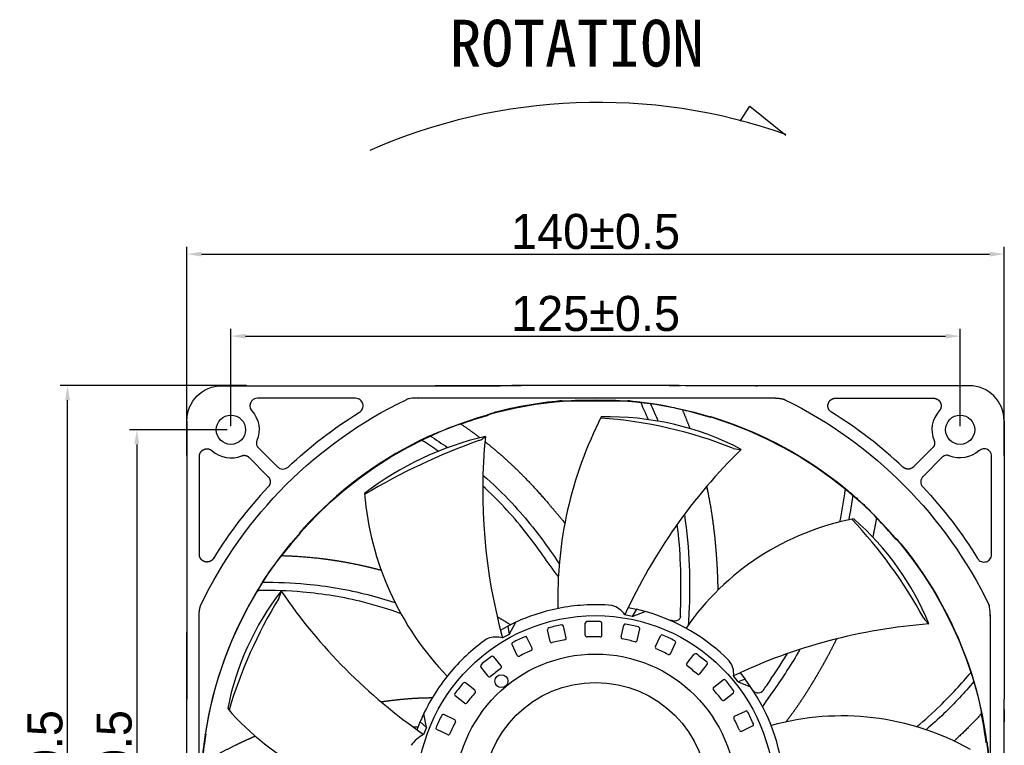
# Model space of a CAD drawing. Header units: millimetres. Extents: x 1372 to 5670, y 1260 to 1629.
# Tile 9 of 20: x 4290 to 4459, y 1505 to 1629. Entities that reach past the tile are written whole.
import ezdxf

# ---------------------------------------------------------------- set-up
doc = ezdxf.new("R2010")
doc.units = ezdxf.units.MM
doc.header["$LTSCALE"] = 0.21
doc.layers.add('1', color=7, linetype='Continuous', true_color=0xffffff)
doc.dimstyles.new('ISO-25', dxfattribs={"dimtxt": 6, "dimasz": 2.5, "dimexe": 1.25, "dimexo": 0.625, "dimtad": 1, "dimtxsty": 'Standard', "dimcen": 2.5, "dimadec": 0, "dimazin": 0, "dimtfac": 1, "dimtmove": 0, "dimatfit": 3, "dimfxl": 1, "dimarcsym": 0})

# ---------------------------------------------------------------- blocks, each defined once
blk = doc.blocks.new('*D63')
at = {"color": 0, "lineweight": -2, "transparency": 16777216}
for p, q in [((4326.08, 1559.82), (4326.08, 1576.47)), ((4328.58, 1575.22), (4448.48, 1575.22)), ((4450.98, 1559.82), (4450.98, 1576.47))]:
    blk.add_line(p, q, dxfattribs=at)
at = {"color": 0, "transparency": 16777216}
for points in [[(4328.58, 1575.63), (4328.58, 1574.8), (4326.08, 1575.22)], [(4448.48, 1574.8), (4448.48, 1575.63), (4450.98, 1575.22)]]:
    blk.add_solid(points, dxfattribs=at)
at = {"layer": 'Defpoints', "color": 0, "transparency": 16777216}
for p in [(4450.98, 1575.22), (4326.08, 1559.19), (4450.98, 1559.19)]:
    blk.add_point(p, dxfattribs=at)
at = {"color": 0, "transparency": 16777216, "insert": (4388.53, 1579.06), "char_height": 6, "attachment_point": 5}
blk.add_mtext('125%%P0.5', dxfattribs=at)
blk = doc.blocks.new('*D64')
at = {"color": 0, "lineweight": -2, "transparency": 16777216}
for p, q in [((4318.53, 1554.79), (4318.53, 1590.5)), ((4458.52, 1554.79), (4458.52, 1590.5)), ((4321.03, 1589.25), (4456.02, 1589.25))]:
    blk.add_line(p, q, dxfattribs=at)
at = {"color": 0, "transparency": 16777216}
for points in [[(4321.03, 1589.67), (4321.03, 1588.84), (4318.53, 1589.25)], [(4456.02, 1588.84), (4456.02, 1589.67), (4458.52, 1589.25)]]:
    blk.add_solid(points, dxfattribs=at)
at = {"layer": 'Defpoints', "color": 0, "transparency": 16777216}
for p in [(4458.52, 1589.25), (4318.53, 1554.16), (4458.52, 1554.16)]:
    blk.add_point(p, dxfattribs=at)
at = {"color": 0, "transparency": 16777216, "insert": (4388.53, 1593.1), "char_height": 6, "attachment_point": 5}
blk.add_mtext('140%%P0.5', dxfattribs=at)
blk = doc.blocks.new('*D65')
at = {"color": 0, "lineweight": -2, "transparency": 16777216}
for p, q in [((4325.45, 1559.19), (4308.71, 1559.19)), ((4309.96, 1556.69), (4309.96, 1436.79)), ((4325.45, 1434.29), (4308.71, 1434.29))]:
    blk.add_line(p, q, dxfattribs=at)
at = {"color": 0, "transparency": 16777216}
for points in [[(4310.37, 1556.69), (4309.54, 1556.69), (4309.96, 1559.19)], [(4309.54, 1436.79), (4310.37, 1436.79), (4309.96, 1434.29)]]:
    blk.add_solid(points, dxfattribs=at)
at = {"layer": 'Defpoints', "color": 0, "transparency": 16777216}
for p in [(4326.08, 1559.19), (4309.96, 1434.29), (4326.08, 1434.29)]:
    blk.add_point(p, dxfattribs=at)
at = {"color": 0, "transparency": 16777216, "insert": (4306.11, 1496.74), "char_height": 6, "attachment_point": 5, "rotation": 90}
blk.add_mtext('125%%P0.5', dxfattribs=at)
blk = doc.blocks.new('*D66')
at = {"color": 0, "lineweight": -2, "transparency": 16777216}
for p, q in [((4328.75, 1566.74), (4296.85, 1566.74)), ((4298.1, 1429.25), (4298.1, 1564.24)), ((4328.75, 1426.75), (4296.85, 1426.75))]:
    blk.add_line(p, q, dxfattribs=at)
at = {"color": 0, "transparency": 16777216}
for points in [[(4298.52, 1564.24), (4297.68, 1564.24), (4298.1, 1566.74)], [(4297.68, 1429.25), (4298.52, 1429.25), (4298.1, 1426.75)]]:
    blk.add_solid(points, dxfattribs=at)
at = {"layer": 'Defpoints', "color": 0, "transparency": 16777216}
for p in [(4298.1, 1566.74), (4329.37, 1566.74), (4329.37, 1426.75)]:
    blk.add_point(p, dxfattribs=at)
at = {"color": 0, "transparency": 16777216, "insert": (4294.26, 1496.74), "char_height": 6, "attachment_point": 5, "rotation": 90}
blk.add_mtext('140%%P0.5', dxfattribs=at)

msp = doc.modelspace()

# ---------------------------------------------------------------- linework, layer by layer
for p, q in [((4413.307, 1612.035), (4414.95, 1614.567)), ((4414.95, 1614.567), (4421.11, 1609.63)), ((4394.142, 1528.753), (4395.552, 1528.463)), ((4395.552, 1528.463), (4394.824, 1527.235)), ((4394.824, 1527.235), (4397.032, 1528.074)), ((4397.032, 1528.074), (4395.552, 1528.463)), ((4374.887, 1526.24), (4373.518, 1525.557)), ((4373.749, 1524.149), (4374.887, 1526.24)), ((4394.824, 1527.235), (4393.572, 1527.533)), ((4372.25, 1524.873), (4373.518, 1525.557)), ((4373.518, 1525.557), (4373.749, 1524.149)), ((4380.752, 1522.961), (4380.299, 1524.949)), ((4383.513, 1523.591), (4383.059, 1525.578)), ((4386.782, 1524.034), (4386.782, 1526.072)), ((4389.613, 1524.033), (4389.613, 1526.072)), ((4392.899, 1523.738), (4393.353, 1525.725)), ((4395.659, 1523.107), (4396.113, 1525.095)), ((4373.749, 1524.149), (4372.598, 1523.573)), ((4377.663, 1521.802), (4376.779, 1523.639)), ((4398.797, 1522.088), (4399.681, 1523.924)), ((4375.113, 1520.574), (4374.228, 1522.411)), ((4401.347, 1520.859), (4402.232, 1522.696)), ((4372.359, 1518.757), (4371.088, 1520.35)), ((4404.18, 1519.167), (4405.451, 1520.761)), ((4370.145, 1516.992), (4368.874, 1518.586)), ((4406.393, 1517.401), (4407.664, 1518.995)), ((4408.778, 1515.121), (4410.371, 1516.392)), ((4412.952, 1516.052), (4412.185, 1517.086)), ((4414.168, 1516.479), (4412.952, 1516.052)), ((4413.277, 1517.595), (4414.168, 1516.479)), ((4415.088, 1515.211), (4414.168, 1516.479)), ((4367.865, 1514.607), (4366.272, 1515.878)), ((4412.952, 1516.052), (4415.088, 1515.211)), ((4366.1, 1512.394), (4364.506, 1513.665)), ((4410.542, 1512.907), (4412.136, 1514.179)), ((4359.11, 1510.591), (4358.493, 1509.173)), ((4359.589, 1508.238), (4359.123, 1510.585)), ((4364.408, 1509.562), (4362.571, 1510.446)), ((4412.36, 1510.154), (4414.197, 1511.039)), ((4357.975, 1507.83), (4358.493, 1509.173)), ((4358.493, 1509.173), (4359.589, 1508.238)), ((4359.589, 1508.238), (4359.077, 1507.057)), ((4363.179, 1507.011), (4361.342, 1507.896)), ((4413.588, 1507.603), (4415.424, 1508.488))]:
    msp.add_line(p, q)
for centre, radius in [((4388.526, 1496.74), 67.591), ((4326.076, 1559.19), 2.5), ((4450.976, 1559.19), 2.5), ((4388.526, 1496.74), 30.634), ((4388.526, 1496.74), 24.064), ((4372.406, 1516.157), 1.109), ((4388.526, 1496.74), 19.201)]:
    msp.add_circle(centre, radius)
for centre, radius, start, end in [((4388.982, 1518.217), 97.011, 70.64842, 113.78012), ((4450.374, 1530.368), 68.312, 152.98701, 181.4852), ((4384.063, 1485.316), 76.067, 68.30645, 85.96722), ((4390.74, 1512.203), 49.207, 62.45604, 91.42685), ((4381.743, 1505.753), 53.68, 102.99902, 127.63894), ((4404.098, 1456.665), 106.761, 109.44456, 121.08543), ((4367.168, 1560.697), 3.637, 292.48256, 313.45699), ((4463.952, 1548.699), 94.746, 174.33181, 195.37874), ((4479.704, 1488.06), 94.746, 134.33181, 155.37874), ((4413.275, 1559.463), 3.637, 252.48256, 273.45699), ((4399.882, 1552.484), 51.095, 184.74122, 223.97884), ((4441.179, 1499.608), 45.12, 100.73008, 145.41696), ((4373.859, 1488.393), 80.674, 28.53262, 43.44697), ((4401.008, 1507.631), 48.246, 22.32616, 48.8121), ((4372.854, 1502.104), 48.246, 142.32616, 168.8121), ((4331.054, 1532.005), 3.637, 332.48256, 353.45699), ((4412.907, 1585.026), 94.746, 214.33181, 235.37874), ((4403.089, 1488.212), 80.674, 148.53262, 163.44697), ((4390.007, 1524.882), 4.442, 36.63607, 72.53505), ((4388.338, 1496.766), 32.493, 44.76685, 74.48106), ((4387.066, 1526.072), 0.284, 91.54007, 180), ((4388.188, 1484.368), 42.004, 88.43266, 91.54007), ((4389.329, 1526.072), 0.284, 0, 88.43266), ((4447.802, 1528.88), 3.637, 212.48256, 233.45699), ((4380.576, 1525.012), 0.284, 104.39721, 192.85714), ((4390.949, 1484.603), 42.004, 101.2898, 104.39721), ((4382.782, 1525.515), 0.284, 12.85714, 101.2898), ((4393.63, 1525.662), 0.284, 78.68292, 167.14286), ((4385.443, 1484.753), 42.004, 75.57552, 78.68292), ((4395.835, 1525.158), 0.284, 347.14286, 75.57552), ((4452.793, 1431.483), 94.746, 94.33181, 115.37874), ((4371.501, 1518.67), 5.024, 77.38011, 106.71177), ((4393.589, 1485.446), 42.004, 114.14694, 117.25435), ((4376.523, 1523.515), 0.284, 25.71429, 114.14694), ((4381.03, 1523.025), 0.284, 192.85714, 284.46767), ((4390.997, 1484.395), 39.611, 101.2181, 104.46767), ((4383.235, 1523.528), 0.284, 281.2181, 12.85714), ((4387.066, 1524.034), 0.284, 180, 271.61053), ((4388.188, 1484.155), 39.611, 88.36095, 91.61053), ((4389.329, 1524.033), 0.284, 268.36095, 0), ((4393.176, 1523.674), 0.284, 167.14286, 258.75338), ((4385.395, 1484.545), 39.611, 75.50381, 78.75338), ((4395.382, 1523.17), 0.284, 255.50381, 347.14286), ((4399.938, 1523.801), 0.284, 65.82578, 154.28571), ((4382.853, 1485.74), 42.004, 62.71837, 65.82578), ((4401.976, 1522.819), 0.284, 334.28571, 62.71837), ((4374.484, 1522.534), 0.284, 117.25435, 205.71429), ((4393.682, 1485.254), 39.611, 114.07524, 117.32481), ((4377.407, 1521.679), 0.284, 294.07524, 25.71429), ((4399.053, 1521.964), 0.284, 154.28571, 245.89624), ((4382.76, 1485.548), 39.611, 62.64667, 65.89624), ((4395.976, 1486.856), 42.004, 127.00409, 130.1115), ((4370.866, 1520.173), 0.284, 38.57143, 127.00409), ((4375.369, 1520.698), 0.284, 205.71429, 297.32481), ((4401.091, 1520.982), 0.284, 242.64667, 334.28571), ((4405.673, 1520.583), 0.284, 52.96864, 141.42857), ((4380.547, 1487.278), 42.004, 49.86123, 52.96864), ((4408.759, 1517.446), 3.445, 354.00501, 39.75176), ((4369.097, 1518.763), 0.284, 130.1115, 218.57143), ((4396.109, 1486.689), 39.611, 126.93238, 130.18195), ((4372.137, 1518.579), 0.284, 306.93238, 38.57143), ((4404.402, 1518.99), 0.284, 141.42857, 233.0391), ((4380.414, 1487.111), 39.611, 49.78952, 53.0391), ((4407.441, 1519.172), 0.284, 321.42857, 49.86123), ((4370.368, 1517.169), 0.284, 218.57143, 310.18195), ((4406.17, 1517.578), 0.284, 229.78952, 321.42857), ((4410.549, 1516.17), 0.284, 40.1115, 128.57143), ((4378.642, 1489.291), 42.004, 37.00409, 40.1115), ((4397.988, 1488.761), 42.004, 139.86123, 142.96864), ((4366.094, 1515.656), 0.284, 51.42857, 139.86123), ((4367.688, 1514.385), 0.284, 319.78952, 51.42857), ((4408.955, 1514.899), 0.284, 128.57143, 220.18195), ((4378.475, 1489.158), 39.611, 36.93238, 40.18195), ((4411.959, 1514.401), 0.284, 308.57143, 37.00409), ((4388.338, 1496.766), 32.493, 4.98867, 34.58751), ((4416.362, 1515.308), 1.16, 230.01067, 320.57365), ((4364.683, 1513.887), 0.284, 142.96864, 231.42857), ((4398.155, 1488.629), 39.611, 139.78952, 143.0391), ((4410.365, 1513.13), 0.284, 216.93238, 308.57143), ((4359.749, 1540.947), 45.171, 220.74294, 265.03718), ((4366.277, 1512.616), 0.284, 231.42857, 323.0391), ((4414.32, 1510.782), 0.284, 27.25435, 115.71429), ((4399.527, 1491.067), 42.004, 152.71837, 155.82578), ((4362.448, 1510.19), 0.284, 64.28571, 152.71837), ((4364.284, 1509.305), 0.284, 332.64667, 64.28571), ((4412.483, 1509.898), 0.284, 115.71429, 207.32481), ((4377.04, 1491.585), 39.611, 24.07524, 27.32481), ((4377.232, 1491.677), 42.004, 24.14694, 27.25435), ((4430.725, 1465.156), 45.054, 60.71344, 105.58846), ((4361.465, 1508.152), 0.284, 155.82578, 244.28571), ((4399.719, 1490.975), 39.611, 152.64667, 155.89624), ((4413.464, 1507.859), 0.284, 204.07524, 295.71429), ((4415.301, 1508.744), 0.284, 295.71429, 24.14694), ((4362.678, 1500.839), 7.186, 120.07636, 142.81786), ((4363.302, 1507.267), 0.284, 244.28571, 335.89624)]:
    msp.add_arc(centre, radius, start, end)
at = {"layer": '1', "color": 7, "linetype": 'Continuous'}
for p, q in [((4324.53, 1566.735), (4372.17, 1566.735)), ((4452.522, 1566.735), (4404.882, 1566.735)), ((4347.414, 1564.588), (4330.632, 1564.588)), ((4357.979, 1564.632), (4419.073, 1564.632)), ((4382.98, 1564.14), (4394.073, 1564.14)), ((4429.638, 1564.588), (4446.42, 1564.588)), ((4318.531, 1560.736), (4318.531, 1513.096)), ((4458.521, 1560.736), (4458.521, 1513.096)), ((4330.768, 1556.129), (4334.057, 1552.84)), ((4446.284, 1556.129), (4442.996, 1552.84)), ((4320.679, 1537.853), (4320.679, 1554.634)), ((4329.138, 1554.498), (4332.426, 1551.21)), ((4447.914, 1554.498), (4444.626, 1551.21)), ((4456.373, 1537.853), (4456.373, 1554.634)), ((4320.635, 1466.193), (4320.635, 1527.288)), ((4456.117, 1527.288), (4456.117, 1466.193))]:
    msp.add_line(p, q, dxfattribs=at)
at = {"layer": '1', "color": 7, "linetype": 'Continuous', "extrusion": (0, 0, -1)}
for centre, radius, start, end in [((-4388.526, 1496.74), 74.978, 25.64127, 64.35873), ((-4388.526, 1496.74), 67.65, 95.16163, 96.31852), ((-4388.526, 1496.74), 67.65, 96.31852, 97.93424), ((-4387.29, 1495.865), 76.306, 116.19344, 154.16747), ((-4326.076, 1559.19), 4.828, 138.03536, 202.66477), ((-4388.526, 1496.74), 76.923, 46.79677, 58.2926), ((-4388.526, 1496.74), 67.508, 70.02358, 74.2542), ((-4388.526, 1496.74), 67.65, 107.87895, 129.03852), ((-4450.976, 1559.19), 4.828, 228.03536, 292.66477), ((-4388.526, 1496.74), 67.65, 129.03852, 130.65424), ((-4388.526, 1496.74), 76.923, 136.79677, 148.2926), ((-4388.526, 1496.74), 67.508, 37.30358, 41.52693), ((-4388.526, 1496.74), 67.65, 140.60622, 161.97915), ((-4388.526, 1496.74), 67.65, 161.97915, 163.37424), ((-4388.526, 1496.74), 67.508, 5.16759, 8.79966), ((-4388.526, 1496.74), 67.65, 172.34189, 174.83837)]:
    msp.add_arc(centre, radius, start, end, dxfattribs=at)
at = {"layer": '1', "color": 7, "linetype": 'Continuous'}
for centre, radius, start, end in [((4388.526, 1496.74), 67.65, 95.16163, 104.84832), ((4388.526, 1496.74), 67.508, 73.01853, 77.25642), ((4388.526, 1496.74), 76.923, 46.79677, 58.2926), ((4450.976, 1559.19), 4.828, 138.03536, 202.66477), ((4388.526, 1496.74), 67.65, 116.40148, 137.5756), ((4388.526, 1496.74), 67.65, 114.78576, 116.40148), ((4326.076, 1559.19), 4.828, 228.03536, 292.66477), ((4388.526, 1496.74), 76.923, 136.79677, 148.2926), ((4388.526, 1496.74), 67.508, 40.29125, 44.53642), ((4388.526, 1496.74), 67.65, 147.50576, 149.12148), ((4388.526, 1496.74), 67.65, 149.12148, 171.27631), ((4388.526, 1496.74), 32.5, 93.56817, 108.9267), ((4388.526, 1496.74), 32.5, 85.01943, 93.56817), ((4388.526, 1496.74), 32.5, 108.9267, 114.81328), ((4388.526, 1496.74), 32.5, 119.94904, 120.05161), ((4388.526, 1496.74), 32.5, 126.28817, 141.65398), ((4388.526, 1496.74), 32.5, 124.63307, 126.28817), ((4388.526, 1496.74), 32.5, 141.65398, 156.82856), ((4388.526, 1496.74), 67.508, 7.56398, 11.81642)]:
    msp.add_arc(centre, radius, start, end, dxfattribs=at)
at = {"layer": '1', "color": 7, "linetype": 'Continuous', "extrusion": (0, 0, -1)}
msp.add_ellipse((4324.532, 1560.734), major_axis=(-4.244, 4.244), ratio=0.9996955, start_param=5.4979394, end_param=7.0684312, dxfattribs=at)
at = {"layer": '1', "color": 7, "linetype": 'Continuous'}
msp.add_ellipse((4452.52, 1560.734), major_axis=(-4.244, -4.244), ratio=0.9996955, start_param=2.3563468, end_param=3.9268385, dxfattribs=at)
for points, degree in [([(4360.708, 1566.735), (4360.836, 1566.737), (4360.965, 1566.739), (4361.094, 1566.74)], 3), ([(4361.007, 1566.737), (4361.029, 1566.738), (4361.051, 1566.739), (4361.072, 1566.74)], 3), ([(4361.072, 1566.74), (4361.074, 1566.74), (4361.076, 1566.74), (4361.078, 1566.74)], 3), ([(4388.526, 1566.759), (4383.047, 1566.759), (4377.574, 1566.751), (4372.17, 1566.735)], 3), ([(4404.882, 1566.735), (4399.476, 1566.751), (4394.008, 1566.759), (4388.526, 1566.759)], 3), ([(4382.707, 1564.134), (4382.798, 1564.138), (4382.889, 1564.14), (4382.98, 1564.14)], 3), ([(4394.345, 1564.134), (4394.255, 1564.138), (4394.164, 1564.14), (4394.073, 1564.14)], 3), ([(4394.345, 1564.134), (4394.434, 1564.13), (4394.523, 1564.124), (4394.612, 1564.116)], 3), ([(4397.586, 1560.912), (4397.183, 1561.86), (4396.764, 1562.798), (4396.333, 1563.728)], 3), ([(4397.864, 1563.743), (4398.338, 1562.727), (4398.793, 1561.701), (4399.226, 1560.66)], 3), ([(4370.045, 1561.799), (4370.099, 1561.771), (4370.153, 1561.743), (4370.207, 1561.715)], 3), ([(4403.418, 1562.585), (4404.094, 1560.994), (4404.688, 1559.395)], 2), ([(4365.463, 1560.187), (4367.136, 1559.048), (4368.718, 1557.839)], 2), ([(4408.243, 1561.305), (4408.213, 1561.358), (4408.182, 1561.41), (4408.152, 1561.463)], 3), ([(4361.597, 1555.534), (4360.701, 1556.147), (4359.797, 1556.74), (4358.885, 1557.319)], 3), ([(4360.165, 1558.159), (4361.184, 1557.515), (4362.191, 1556.85), (4363.186, 1556.156)], 3), ([(4442.996, 1552.84), (4442.908, 1552.753), (4442.702, 1552.613), (4442.472, 1552.515), (4442.227, 1552.462), (4441.977, 1552.457), (4441.729, 1552.5), (4441.493, 1552.591), (4441.279, 1552.725), (4441.187, 1552.812)], 2), ([(4332.426, 1551.21), (4332.514, 1551.122), (4332.653, 1550.917), (4332.752, 1550.687), (4332.804, 1550.442), (4332.809, 1550.191), (4332.766, 1549.943), (4332.676, 1549.707), (4332.542, 1549.493), (4332.455, 1549.401)], 2), ([(4430.386, 1543.417), (4430.756, 1545.242), (4431.052, 1547.059), (4431.304, 1548.879)], 3), ([(4432.6, 1548.063), (4432.406, 1546.629), (4432.175, 1545.197), (4431.899, 1543.763)], 3), ([(4436.646, 1544.088), (4436.365, 1542.44), (4436.015, 1540.83)], 2), ([(4337.805, 1541.479), (4337.866, 1541.485), (4337.926, 1541.491), (4337.987, 1541.496)], 3), ([(4440.019, 1540.396), (4440.022, 1540.457), (4440.025, 1540.517), (4440.028, 1540.578)], 3), ([(4386.503, 1529.179), (4386.503, 1529.179), (4386.503, 1529.178), (4386.503, 1529.177)], 3), ([(4371.676, 1527.201), (4372.866, 1526.524), (4373.998, 1525.797)], 2), ([(4456.116, 1527.515), (4456.122, 1527.288)], 1), ([(4318.526, 1524.172), (4318.528, 1524.301), (4318.53, 1524.43), (4318.531, 1524.559)], 3), ([(4318.526, 1524.194), (4318.527, 1524.216), (4318.529, 1524.238), (4318.53, 1524.259)], 3), ([(4318.526, 1524.189), (4318.526, 1524.191), (4318.526, 1524.193), (4318.526, 1524.194)], 3), ([(4369.29, 1522.938), (4369.29, 1522.938), (4369.291, 1522.937), (4369.291, 1522.937)], 3), ([(4318.507, 1496.74), (4318.507, 1502.219), (4318.516, 1507.693), (4318.531, 1513.096)], 3), ([(4357.295, 1508.318), (4357.591, 1508.341), (4357.887, 1508.362), (4358.189, 1508.386)], 3), ([(4321.813, 1507.068), (4321.793, 1507.052), (4321.773, 1507.037), (4321.753, 1507.021)], 3), ([(4419.365, 1507.003), (4419.364, 1507.003), (4419.364, 1507.002)], 2), ([(4455.447, 1505.627), (4455.473, 1505.664), (4455.5, 1505.701), (4455.526, 1505.738)], 3)]:
    msp.add_open_spline(points, degree=degree, dxfattribs=at)
for points, degree, knots in [([(4361.078, 1566.74), (4364.894, 1566.74), (4368.582, 1566.74), (4370.384, 1566.74), (4372.164, 1566.74), (4373.902, 1566.74), (4375.626, 1566.74), (4375.718, 1566.74), (4375.809, 1566.74)], 2, [0, 0, 0, 0.4931216, 0.4931216, 0.7398482, 0.7398482, 0.9865748, 0.9865748, 1, 1, 1]), ([(4401.116, 1566.74), (4401.231, 1566.74), (4401.347, 1566.74), (4402.207, 1566.74), (4403.071, 1566.74)], 2, [0, 0, 0, 0.1243954, 0.1243954, 1, 1, 1]), ([(4415.967, 1566.741), (4416, 1566.74), (4416.049, 1566.739), (4416.113, 1566.738), (4416.129, 1566.738), (4416.161, 1566.738), (4416.213, 1566.737), (4416.292, 1566.736), (4416.299, 1566.736)], 2, [0, 0, 0, 0.2500056, 0.2500056, 0.5000111, 0.5000111, 0.7500167, 0.7500167, 1, 1, 1]), ([(4330.632, 1564.588), (4330.457, 1564.567), (4330.123, 1564.528), (4329.718, 1564.247), (4329.394, 1563.809), (4329.244, 1563.111), (4329.52, 1562.658), (4329.666, 1562.419)], 3, [0, 0, 0, 0, 0.1761684, 0.3363594, 0.4804844, 0.725584, 1, 1, 1, 1]), ([(4348.097, 1562.182), (4348.217, 1562.274), (4348.437, 1562.443), (4348.713, 1562.93), (4348.763, 1563.648), (4348.359, 1564.248), (4347.866, 1564.539), (4347.574, 1564.57), (4347.414, 1564.588)], 3, [0, 0, 0, 0, 0.1348874, 0.247456, 0.4946098, 0.738798, 0.8565257, 1, 1, 1, 1]), ([(4357.979, 1564.632), (4357.772, 1564.627), (4357.394, 1564.62), (4356.874, 1564.56), (4356.503, 1564.483), (4356.247, 1564.408), (4356.134, 1564.359), (4356.08, 1564.335)], 3, [0, 0, 0, 0, 0.3214663, 0.5864334, 0.8096955, 0.9087263, 1, 1, 1, 1]), ([(4382.707, 1564.137), (4382.686, 1564.135), (4382.643, 1564.132), (4382.554, 1564.125), (4382.486, 1564.12), (4382.44, 1564.116)], 3, [0, 0, 0, 0, 0.2352329, 0.4808662, 1, 1, 1, 1]), ([(4395.971, 1563.98), (4396.024, 1563.974), (4396.077, 1563.959), (4396.173, 1563.914), (4396.218, 1563.883), (4396.287, 1563.81), (4396.314, 1563.771), (4396.333, 1563.728)], 3, [0, 0, 0, 0, 0.3463546, 0.3463546, 0.6948445, 0.6948445, 1, 1, 1, 1]), ([(4397.864, 1563.743), (4398.969, 1563.58), (4399.891, 1563.415), (4401.37, 1563.123), (4401.916, 1562.999), (4403.073, 1562.72), (4403.267, 1562.646), (4403.418, 1562.585)], 3, [0, 0, 0, 0, 0.25, 0.25, 0.5, 0.5, 1, 1, 1, 1]), ([(4419.073, 1564.632), (4419.687, 1564.632), (4420.203, 1564.549), (4420.432, 1564.512), (4420.626, 1564.459), (4420.852, 1564.397), (4420.972, 1564.335)], 2, [0, 0, 0, 0.5, 0.5, 0.75, 0.75, 1, 1, 1]), ([(4428.955, 1562.182), (4428.784, 1562.288), (4428.653, 1562.44), (4428.584, 1562.52), (4428.472, 1562.703), (4428.391, 1562.904), (4428.368, 1563.011), (4428.345, 1563.114), (4428.339, 1563.221), (4428.328, 1563.426), (4428.382, 1563.626), (4428.435, 1563.822), (4428.602, 1564.081), (4428.672, 1564.159), (4428.744, 1564.238), (4428.829, 1564.305), (4428.915, 1564.374), (4429.109, 1564.481), (4429.215, 1564.517), (4429.42, 1564.587), (4429.638, 1564.588)], 2, [0, 0, 0, 0.125, 0.125, 0.1875, 0.25, 0.3125, 0.3125, 0.375, 0.375, 0.5, 0.5, 0.625, 0.6875, 0.6875, 0.75, 0.75, 0.8125, 0.875, 0.875, 1, 1, 1]), ([(4446.42, 1564.588), (4446.569, 1564.588), (4446.715, 1564.554), (4446.88, 1564.515), (4447.031, 1564.435), (4447.198, 1564.346), (4447.334, 1564.212), (4447.483, 1564.065), (4447.579, 1563.876), (4447.679, 1563.681), (4447.708, 1563.461), (4447.723, 1563.357), (4447.719, 1563.25), (4447.717, 1563.149), (4447.698, 1563.049), (4447.663, 1562.864), (4447.576, 1562.694), (4447.5, 1562.545), (4447.386, 1562.419)], 2, [0, 0, 0, 0.125, 0.125, 0.25, 0.25, 0.375, 0.375, 0.5, 0.5, 0.625, 0.625, 0.6875, 0.6875, 0.75, 0.75, 0.875, 0.875, 1, 1, 1]), ([(4370.045, 1561.799), (4370.043, 1561.8), (4370.073, 1561.81), (4370.203, 1561.851), (4370.351, 1561.896), (4370.604, 1561.969), (4370.671, 1561.988), (4370.817, 1562.03), (4370.898, 1562.052), (4371.03, 1562.088), (4371.071, 1562.1), (4371.139, 1562.118), (4371.164, 1562.125), (4371.19, 1562.131)], 3, [0, 0, 0, 0, 0.2013819, 0.2013819, 0.6378557, 0.6378557, 0.7739763, 0.7739763, 0.9114016, 0.9114016, 0.9678107, 0.9678107, 1, 1, 1, 1]), ([(4360.165, 1558.159), (4361.182, 1558.619), (4362.048, 1558.978), (4363.45, 1559.532), (4363.976, 1559.723), (4365.101, 1560.114), (4365.304, 1560.156), (4365.463, 1560.187)], 3, [0, 0, 0, 0, 0.25, 0.25, 0.5, 0.5, 1, 1, 1, 1]), ([(4408.152, 1561.463), (4408.151, 1561.465), (4408.182, 1561.457), (4408.314, 1561.421), (4408.462, 1561.379), (4408.715, 1561.304), (4408.781, 1561.284), (4408.926, 1561.239), (4409.007, 1561.215), (4409.137, 1561.174), (4409.178, 1561.161), (4409.245, 1561.14), (4409.27, 1561.132), (4409.295, 1561.123)], 3, [0, 0, 0, 0, 0.2013819, 0.2013819, 0.6378557, 0.6378557, 0.7739763, 0.7739763, 0.9114016, 0.9114016, 0.9678107, 0.9678107, 1, 1, 1, 1]), ([(4330.531, 1557.33), (4330.516, 1557.291), (4330.485, 1557.209), (4330.451, 1557.052), (4330.435, 1556.794), (4330.496, 1556.542), (4330.591, 1556.358), (4330.662, 1556.245), (4330.725, 1556.176), (4330.768, 1556.129)], 3, [0, 0, 0, 0, 0.0974325, 0.2013041, 0.3715703, 0.6925272, 0.7842182, 0.8505885, 1, 1, 1, 1]), ([(4358.445, 1557.335), (4358.492, 1557.358), (4358.544, 1557.375), (4358.65, 1557.389), (4358.705, 1557.386), (4358.802, 1557.363), (4358.846, 1557.344), (4358.885, 1557.319)], 3, [0, 0, 0, 0, 0.3463547, 0.3463547, 0.6948446, 0.6948446, 1, 1, 1, 1]), ([(4369.585, 1557.166), (4369.596, 1557.157), (4370.607, 1556.359), (4371.577, 1555.534), (4372.535, 1554.718), (4373.474, 1553.86), (4374.943, 1552.516), (4376.37, 1551.062), (4378.443, 1548.95), (4380.425, 1546.606), (4381.789, 1544.994), (4383.281, 1543.22)], 2, [0.12427016, 0.12427016, 0.12427016, 0.125, 0.1875, 0.1875, 0.25, 0.25, 0.35, 0.35, 0.5, 0.5, 0.60634874, 0.60634874, 0.60634874]), ([(4446.521, 1557.33), (4446.548, 1557.265), (4446.566, 1557.199), (4446.586, 1557.129), (4446.596, 1557.054), (4446.618, 1556.888), (4446.591, 1556.724), (4446.562, 1556.552), (4446.478, 1556.392), (4446.439, 1556.317), (4446.389, 1556.25), (4446.343, 1556.187), (4446.284, 1556.129)], 2, [0, 0, 0, 0.125, 0.125, 0.25, 0.25, 0.5, 0.5, 0.75, 0.75, 0.875, 0.875, 1, 1, 1]), ([(4320.679, 1554.634), (4320.679, 1554.784), (4320.713, 1554.929), (4320.751, 1555.094), (4320.831, 1555.245), (4320.92, 1555.413), (4321.054, 1555.549), (4321.202, 1555.698), (4321.39, 1555.794), (4321.586, 1555.893), (4321.805, 1555.923), (4321.909, 1555.937), (4322.016, 1555.934), (4322.117, 1555.931), (4322.217, 1555.912), (4322.403, 1555.878), (4322.572, 1555.791), (4322.722, 1555.714), (4322.848, 1555.601)], 2, [0, 0, 0, 0.125, 0.125, 0.25, 0.25, 0.375, 0.375, 0.5, 0.5, 0.625, 0.625, 0.6875, 0.6875, 0.75, 0.75, 0.875, 0.875, 1, 1, 1]), ([(4456.373, 1554.634), (4456.353, 1554.809), (4456.314, 1555.144), (4456.033, 1555.548), (4455.595, 1555.873), (4454.897, 1556.022), (4454.444, 1555.746), (4454.204, 1555.601)], 3, [0, 0, 0, 0, 0.1761684, 0.3363594, 0.4804844, 0.725584, 1, 1, 1, 1]), ([(4327.936, 1554.735), (4328.002, 1554.763), (4328.067, 1554.781), (4328.138, 1554.8), (4328.213, 1554.81), (4328.379, 1554.833), (4328.543, 1554.805), (4328.715, 1554.776), (4328.874, 1554.693), (4328.949, 1554.653), (4329.016, 1554.604), (4329.079, 1554.557), (4329.138, 1554.498)], 2, [0, 0, 0, 0.125, 0.125, 0.25, 0.25, 0.5, 0.5, 0.75, 0.75, 0.875, 0.875, 1, 1, 1]), ([(4449.116, 1554.735), (4449.076, 1554.75), (4448.995, 1554.781), (4448.838, 1554.815), (4448.58, 1554.831), (4448.328, 1554.771), (4448.144, 1554.676), (4448.031, 1554.605), (4447.962, 1554.542), (4447.914, 1554.498)], 3, [0, 0, 0, 0, 0.0974325, 0.2013041, 0.3715703, 0.6925272, 0.7842182, 0.8505885, 1, 1, 1, 1]), ([(4334.057, 1552.84), (4334.191, 1552.734), (4334.453, 1552.525), (4334.951, 1552.432), (4335.455, 1552.507), (4335.726, 1552.708), (4335.866, 1552.812)], 3, [0, 0, 0, 0, 0.2546341, 0.4976845, 0.7415934, 1, 1, 1, 1]), ([(4369.245, 1551.425), (4370.974, 1549.914), (4375.246, 1545.797), (4379.386, 1540.552), (4381.658, 1537.215), (4382.317, 1536.274)], 3, [0.2812513, 0.2812513, 0.2812513, 0.2812513, 0.4483899, 0.70777613, 0.76510249, 0.76510249, 0.76510249, 0.76510249]), ([(4444.626, 1551.21), (4444.519, 1551.076), (4444.311, 1550.814), (4444.218, 1550.316), (4444.292, 1549.812), (4444.494, 1549.54), (4444.597, 1549.401)], 3, [0, 0, 0, 0, 0.2546341, 0.4976845, 0.7415934, 1, 1, 1, 1]), ([(4382.163, 1534.078), (4381.133, 1535.323), (4378.533, 1539.281), (4374.267, 1544.682), (4370.486, 1548.39), (4369.21, 1549.549)], 3, [0.1273803, 0.1273803, 0.1273803, 0.1273803, 0.25110179, 0.52455147, 0.65794921, 0.65794921, 0.65794921, 0.65794921]), ([(4407.563, 1549.481), (4407.613, 1549.248), (4407.661, 1549.014), (4408.264, 1546.116), (4408.665, 1543.072), (4408.989, 1540.612), (4409.186, 1538.015), (4409.282, 1536.744), (4409.349, 1535.427), (4409.419, 1534.068), (4409.45, 1532.791), (4409.464, 1532.245), (4409.47, 1531.711)], 2, [0.3382576, 0.3382576, 0.3382576, 0.35, 0.35, 0.5, 0.5, 0.625, 0.625, 0.6875, 0.6875, 0.75, 0.75, 0.77482814, 0.77482814, 0.77482814]), ([(4431.135, 1549.286), (4431.176, 1549.252), (4431.213, 1549.212), (4431.269, 1549.122), (4431.29, 1549.071), (4431.309, 1548.973), (4431.31, 1548.925), (4431.304, 1548.879)], 3, [0, 0, 0, 0, 0.3463547, 0.3463547, 0.6948446, 0.6948446, 1, 1, 1, 1]), ([(4432.6, 1548.063), (4433.441, 1547.33), (4434.127, 1546.692), (4435.214, 1545.647), (4435.607, 1545.248), (4436.429, 1544.388), (4436.552, 1544.22), (4436.646, 1544.088)], 3, [0, 0, 0, 0, 0.25, 0.25, 0.5, 0.5, 1, 1, 1, 1]), ([(4403.744, 1544.689), (4404.202, 1541.732), (4404.728, 1535.788), (4404.643, 1529.77), (4404.447, 1526.422), (4404.401, 1525.746)], 3, [0.49084899, 0.49084899, 0.49084899, 0.49084899, 0.70777613, 0.92755034, 0.98302245, 0.98302245, 0.98302245, 0.98302245]), ([(4337.805, 1541.479), (4337.803, 1541.479), (4337.823, 1541.504), (4337.91, 1541.609), (4338.011, 1541.727), (4338.184, 1541.925), (4338.229, 1541.977), (4338.33, 1542.091), (4338.386, 1542.154), (4338.478, 1542.255), (4338.506, 1542.287), (4338.553, 1542.339), (4338.571, 1542.359), (4338.589, 1542.378)], 3, [0, 0, 0, 0, 0.2013819, 0.2013819, 0.6378557, 0.6378557, 0.7739763, 0.7739763, 0.9114016, 0.9114016, 0.9678107, 0.9678107, 1, 1, 1, 1]), ([(4403.061, 1527.273), (4403.071, 1527.624), (4403.153, 1530.55), (4403.222, 1535.599), (4402.821, 1540.698), (4402.521, 1543.011)], 3, [0, 0, 0, 0, 0.03012131, 0.25109421, 0.43225923, 0.43225923, 0.43225923, 0.43225923]), ([(4440.028, 1540.578), (4440.028, 1540.58), (4440.05, 1540.557), (4440.142, 1540.456), (4440.244, 1540.34), (4440.415, 1540.14), (4440.46, 1540.087), (4440.559, 1539.971), (4440.613, 1539.907), (4440.7, 1539.802), (4440.728, 1539.769), (4440.772, 1539.715), (4440.789, 1539.695), (4440.806, 1539.674)], 3, [0, 0, 0, 0, 0.2013819, 0.2013819, 0.6378557, 0.6378557, 0.7739763, 0.7739763, 0.9114016, 0.9114016, 0.9678107, 0.9678107, 1, 1, 1, 1]), ([(4323.085, 1537.17), (4322.979, 1536.999), (4322.826, 1536.867), (4322.746, 1536.798), (4322.563, 1536.686), (4322.362, 1536.605), (4322.256, 1536.582), (4322.153, 1536.559), (4322.046, 1536.554), (4321.84, 1536.543), (4321.641, 1536.596), (4321.444, 1536.649), (4321.186, 1536.816), (4321.108, 1536.886), (4321.028, 1536.958), (4320.961, 1537.043), (4320.893, 1537.129), (4320.786, 1537.324), (4320.75, 1537.429), (4320.679, 1537.635), (4320.679, 1537.853)], 2, [0, 0, 0, 0.125, 0.125, 0.1875, 0.25, 0.3125, 0.3125, 0.375, 0.375, 0.5, 0.5, 0.625, 0.6875, 0.6875, 0.75, 0.75, 0.8125, 0.875, 0.875, 1, 1, 1]), ([(4331.467, 1533.083), (4332.074, 1534.02), (4332.608, 1534.79), (4333.488, 1536.014), (4333.828, 1536.459), (4334.562, 1537.396), (4334.71, 1537.541), (4334.828, 1537.653)], 3, [0, 0, 0, 0, 0.25, 0.25, 0.5, 0.5, 1, 1, 1, 1]), ([(4334.828, 1537.653), (4337.426, 1537.584), (4341.224, 1537.213), (4342.486, 1537.043), (4343.734, 1536.875), (4344.988, 1536.66), (4346.95, 1536.324), (4348.936, 1535.872), (4350.432, 1535.531), (4351.943, 1535.125)], 2, [0, 0, 0, 0.125, 0.1875, 0.1875, 0.25, 0.25, 0.35, 0.35, 0.42779792, 0.42779792, 0.42779792]), ([(4453.968, 1537.17), (4454.06, 1537.05), (4454.229, 1536.829), (4454.715, 1536.554), (4455.433, 1536.504), (4456.034, 1536.907), (4456.325, 1537.401), (4456.356, 1537.693), (4456.373, 1537.853)], 3, [0, 0, 0, 0, 0.1348874, 0.247456, 0.4946098, 0.738798, 0.8565257, 1, 1, 1, 1]), ([(4331.467, 1533.083), (4333.958, 1533.103), (4339.886, 1532.892), (4347.659, 1531.581), (4352.636, 1530.119), (4354.14, 1529.626)], 3, [0, 0, 0, 0, 0.18900368, 0.4483899, 0.56449846, 0.56449846, 0.56449846, 0.56449846]), ([(4330.465, 1531.46), (4330.492, 1531.505), (4330.527, 1531.547), (4330.608, 1531.616), (4330.656, 1531.643), (4330.75, 1531.676), (4330.797, 1531.684), (4330.844, 1531.685)], 3, [0, 0, 0, 0, 0.3463547, 0.3463547, 0.6948446, 0.6948446, 1, 1, 1, 1]), ([(4355.083, 1527.764), (4353.053, 1528.483), (4347.561, 1530.176), (4339.231, 1531.532), (4333.341, 1531.697), (4330.844, 1531.685)], 3, [0.35464729, 0.35464729, 0.35464729, 0.35464729, 0.52455005, 0.79800055, 1, 1, 1, 1]), ([(4320.635, 1527.288), (4320.635, 1527.901), (4320.718, 1528.418), (4320.755, 1528.646), (4320.808, 1528.84), (4320.869, 1529.066), (4320.932, 1529.186)], 2, [0, 0, 0, 0.5, 0.5, 0.75, 0.75, 1, 1, 1]), ([(4456.117, 1527.288), (4456.117, 1527.393), (4456.116, 1527.592), (4456.105, 1527.955), (4456.081, 1528.462), (4456.012, 1528.869), (4455.971, 1529.114)], 3, [0, 0, 0, 0, 0.1718546, 0.3263045, 0.5936747, 1, 1, 1, 1]), ([(4403.061, 1527.273), (4403.058, 1527.183), (4403.041, 1527.091), (4402.976, 1526.921), (4402.928, 1526.84), (4402.811, 1526.703), (4402.741, 1526.644), (4402.582, 1526.544), (4402.491, 1526.505), (4402.261, 1526.441), (4402.117, 1526.428), (4401.833, 1526.444), (4401.69, 1526.473), (4401.515, 1526.534), (4401.475, 1526.549), (4401.153, 1526.625)], 3, [0, 0, 0, 0, 0.1306122, 0.1306122, 0.2614653, 0.2614653, 0.3900869, 0.3900869, 0.5302137, 0.5302137, 0.7336187, 0.7336187, 0.9396449, 0.9396449, 1, 1, 1, 1]), ([(4318.526, 1509.454), (4318.526, 1509.547), (4318.526, 1509.639), (4318.526, 1511.362), (4318.526, 1513.101), (4318.526, 1514.88), (4318.526, 1516.683), (4318.526, 1520.373), (4318.526, 1524.189)], 2, [0, 0, 0, 0.0137028, 0.0137028, 0.2603619, 0.2603619, 0.5070211, 0.5070211, 1, 1, 1]), ([(4429.822, 1523.403), (4429.062, 1521.861), (4428.218, 1520.298), (4427.612, 1519.177), (4426.957, 1518.033), (4426.28, 1516.852), (4425.616, 1515.76), (4424.902, 1514.586), (4424.192, 1513.498), (4423.437, 1512.34), (4422.679, 1511.269), (4421.912, 1510.185), (4421.133, 1509.177)], 2, [0.53973577, 0.53973577, 0.53973577, 0.625, 0.625, 0.6875, 0.6875, 0.75, 0.75, 0.8125, 0.8125, 0.875, 0.875, 0.93508569, 0.93508569, 0.93508569]), ([(4458.522, 1524.513), (4458.522, 1524.504), (4458.523, 1524.427), (4458.523, 1524.376), (4458.524, 1524.343), (4458.524, 1524.327), (4458.525, 1524.267), (4458.526, 1524.223), (4458.526, 1524.19)], 2, [0, 0, 0, 0.2515973, 0.2515973, 0.5032242, 0.5032242, 0.7548511, 0.7548511, 1, 1, 1]), ([(4423.545, 1521.602), (4423.443, 1521.425), (4421.905, 1518.782), (4419.825, 1515.644), (4417.721, 1512.772), (4417.139, 1511.809)], 3, [0.69210753, 0.69210753, 0.69210753, 0.69210753, 0.70777613, 0.92755034, 1, 1, 1, 1]), ([(4417.258, 1514.572), (4417.457, 1514.862), (4418.859, 1516.914), (4420.238, 1518.988), (4421.389, 1520.874)], 3, [0, 0, 0, 0, 0.03013374, 0.21328675, 0.21328675, 0.21328675, 0.21328675]), ([(4443.526, 1508.353), (4444.927, 1509.511), (4448.269, 1512.512), (4451.184, 1515.708), (4452.857, 1517.669)], 3, [0.65310396, 0.65310396, 0.65310396, 0.65310396, 0.79276152, 1, 1, 1, 1]), ([(4453.348, 1516.096), (4451.732, 1514.2), (4449.124, 1511.395), (4446.188, 1508.739), (4445.135, 1507.843)], 3, [0, 0, 0, 0, 0.18900368, 0.28950974, 0.28950974, 0.28950974, 0.28950974]), ([(4453.348, 1516.096), (4453.659, 1515.024), (4453.892, 1514.117), (4454.241, 1512.65), (4454.356, 1512.102), (4454.583, 1510.934), (4454.596, 1510.727), (4454.603, 1510.565)], 3, [0, 0, 0, 0, 0.25, 0.25, 0.5, 0.5, 1, 1, 1, 1]), ([(4351.78, 1512.636), (4352.153, 1512.691), (4352.521, 1512.741), (4353.889, 1512.927), (4355.194, 1513.055), (4356.568, 1513.189), (4357.888, 1513.26), (4359.253, 1513.333), (4360.585, 1513.34)], 2, [0.79461927, 0.79461927, 0.79461927, 0.8125, 0.8125, 0.875, 0.875, 0.9375, 0.9375, 1, 1, 1]), ([(4458.545, 1496.74), (4458.545, 1498.882), (4458.544, 1501.025), (4458.539, 1504.855), (4458.537, 1506.546), (4458.53, 1509.858), (4458.526, 1511.48), (4458.521, 1513.096)], 3, [0, 0, 0, 0, 0.3910802, 0.3910802, 0.7009041, 0.7009041, 1, 1, 1, 1]), ([(4458.526, 1511.283), (4458.526, 1510.421), (4458.526, 1509.563), (4458.526, 1509.388), (4458.526, 1509.213)], 2, [0, 0, 0, 0.8226041, 0.8226041, 1, 1, 1]), ([(4454.603, 1510.565), (4452.851, 1508.646), (4450.481, 1506.393), (4449.945, 1505.904)], 2, [0, 0, 0, 0.125, 0.16062912, 0.16062912, 0.16062912]), ([(4321.268, 1502.156), (4323.489, 1503.499), (4326.883, 1505.237), (4328.036, 1505.775), (4329.12, 1506.281), (4330.231, 1506.754)], 2, [0, 0, 0, 0.125, 0.1875, 0.1875, 0.24694711, 0.24694711, 0.24694711]), ([(4321.753, 1507.021), (4321.749, 1507.018), (4321.746, 1507.016), (4321.73, 1507.006), (4321.717, 1507.001), (4321.689, 1506.995), (4321.674, 1506.997), (4321.659, 1507.001)], 3, [0, 0, 0, 0, 0.0966159, 0.0966159, 0.4830816, 0.4830816, 1, 1, 1, 1]), ([(4455.526, 1505.738), (4455.527, 1505.74), (4455.529, 1505.741), (4455.537, 1505.75), (4455.543, 1505.753), (4455.557, 1505.757), (4455.565, 1505.757), (4455.573, 1505.756)], 3, [0, 0, 0, 0, 0.1068781, 0.1068781, 0.5343942, 0.5343942, 1, 1, 1, 1])]:
    msp.add_open_spline(points, degree=degree, knots=knots, dxfattribs=at)

# ---------------------------------------------------------------- texts
at = {"insert": (4385.317, 1621.231), "char_height": 8.00928, "width": 69.45547, "attachment_point": 8}
msp.add_mtext('{\\fSimSun|b0|i0|c0|p2;ROTATION}', dxfattribs=at)

# ---------------------------------------------------------------- dimensions: what is measured, and where the dimension line sits
for base, p1, p2, text, picture, middle in [((4458.521, 1589.254), (4318.531, 1554.165), (4458.521, 1554.165), '140%%P0.5', '*D64', (4388.526, 1593.096)), ((4450.976, 1575.218), (4326.076, 1559.19), (4450.976, 1559.19), '125%%P0.5', '*D63', (4388.526, 1579.06))]:
    dim = msp.add_linear_dim(base=base, p1=p1, p2=p2, text=text, dimstyle='ISO-25')
    dim.commit()
    dim.dimension.update_dxf_attribs({"geometry": picture, "text_midpoint": middle})
dim = msp.add_linear_dim(base=(4298.1, 1566.735), p1=(4329.37, 1426.746), p2=(4329.37, 1566.735), angle=90, text='140%%P0.5', dimstyle='ISO-25')
dim.commit()
dim.dimension.update_dxf_attribs({"geometry": '*D66', "text_midpoint": (4298.1, 1496.74), "dimtype": 160})
dim = msp.add_linear_dim(base=(4309.955, 1434.29), p1=(4326.076, 1559.19), p2=(4326.076, 1434.29), angle=90, text='125%%P0.5', dimstyle='ISO-25')
dim.commit()
dim.dimension.update_dxf_attribs({"geometry": '*D65', "text_midpoint": (4306.113, 1496.74)})

doc.saveas('drawing.dxf')
